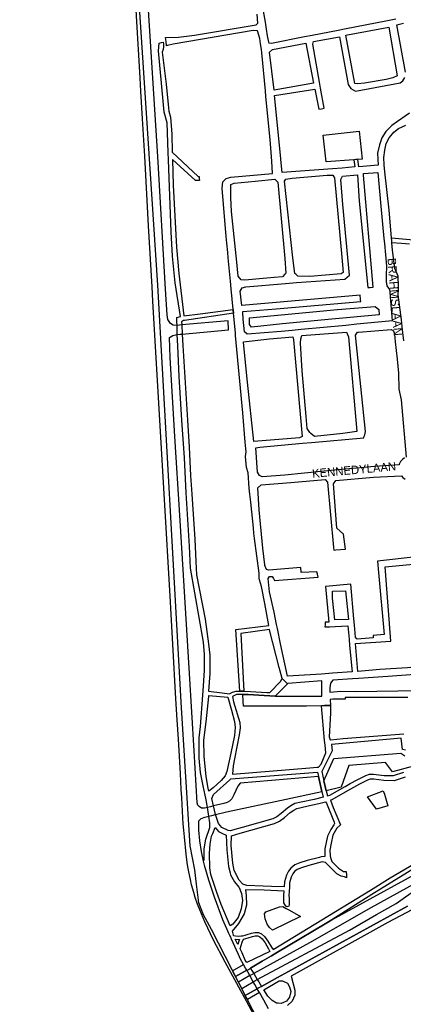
# Model space of a CAD drawing. Header units: metres. Extents: x 89872 to 99175, y 455036 to 468911.
# Tile 42 of 196: x 91815 to 92269, y 461209 to 462372. Entities that reach past the tile are written whole.
import ezdxf
from ezdxf.enums import TextEntityAlignment as Align

# ---------------------------------------------------------------- set-up
doc = ezdxf.new("R2010")
doc.units = ezdxf.units.M
for name, color, linetype in [('Gemeentegrenzen', 7, 'KG-GEMEENTE'), ('Straatnamen', 7, 'Continuous'), ('Wegdeel doorgaand', 1, 'Continuous')]:
    doc.layers.add(name, color=color, linetype=linetype)
doc.layers.add('Waterdeel', color=7, linetype='Continuous', true_color=0x00aaff)
doc.layers.add('Wegdeel', color=7, linetype='Continuous', true_color=0x9a9a9a)
doc.linetypes.add('KG-GEMEENTE', pattern='A,1,-2.25,[5,NLCS.SHX,S=1,R=0,X=0,Y=0],-2.25', length=5.5)

msp = doc.modelspace()

# ---------------------------------------------------------------- linework, layer by layer
at = {"layer": 'Gemeentegrenzen', "flags": 128}
msp.add_lwpolyline([(91985.8, 461811.9), (91972.6, 462039.5), (91971.6, 462056.3), (91967.5, 462128.6), (91962.8, 462211), (91960.3, 462254.9), (91958.4, 462287.7), (91957.5, 462303.5), (91953.3, 462376.8), (91949.1, 462450.6), (91945.6, 462510.7), (91945.5, 462511.4), (91944, 462536.8), (91939.7, 462613.1), (91939.1, 462623.4), (91938.6, 462631.5), (91938.2, 462637), (91937.7, 462642.9), (91936.9, 462652.1), (91936.5, 462654.4), (91936, 462658), (91935.3, 462663.6), (91934.4, 462669.4), (91933.8, 462674.8), (91933, 462679.6), (91932.1, 462684.9), (91931, 462690.8), (91930.1, 462696.6), (91928.9, 462701.5), (91927.7, 462706.7), (91926.5, 462711.8), (91925.2, 462717.4), (91923.7, 462722.4), (91922.3, 462727.7), (91920.9, 462732.7), (91919.3, 462738.2), (91915.5, 462749.6), (91913.8, 462755), (91910.6, 462763.2), (91900, 462756.6), (91894.3, 462753.1), (91893.4, 462752.6), (91893.1, 462752.4), (91884, 462746.6), (91876.1, 462741.7), (91871.9, 462739.1), (91859.4, 462731.4), (91857.1, 462730.4), (91854.2, 462729.7), (91840.7, 462727.7), (91801.7, 462720.7), (91743.1, 462709.9), (91742.3, 462716.2), (91724, 462713.5), (91721.5, 462713.1), (91720, 462712.9), (91719.5, 462715.3), (91717, 462726.9), (91710.3, 462748.1), (91708.1, 462760.4), (91708.4, 462802.9), (91701, 462801.8), (91700.1, 462801.7), (91694.2, 462809.6), (91686.7, 462814.4), (91673.3, 462814.9), (91656.6, 462811.3), (91643.7, 462809), (91625.4, 462808.6), (91618.8, 462800.6), (91616.4, 462798), (91547.8, 462797.2), (91535.9, 462797), (91534, 462797), (91532.9, 462797), (91492.2, 462796.7), (91467.4, 462766.4), (91427.2, 462713.3), (91393.5, 462668.7), (91384.9, 462657.3), (91345.1, 462601.6), (91322.8, 462570.3), (91311.3, 462554.1), (91298.2, 462535.1), (91240.6, 462451.2), (91199.4, 462391), (91179.8, 462362.3), (91160.3, 462333.6), (91116.9, 462270), (91100.9, 462246.7), (91075.2, 462209.1), (91051.9, 462174.9), (91033.2, 462147.5), (91019.5, 462127.5), (90993.1, 462089.2), (90959.2, 462039.5), (90924.9, 461989.3), (90854.7, 461891.5), (90848.5, 461882.3), (90843.8, 461875), (90834.6, 461861.6), (90817.1, 461836), (90812, 461836.6), (90802.8, 461837.7), (90801.1, 461838), (90760.9, 461843), (90699.3, 461850.7), (90696.9, 461850.9), (90695.8, 461851.1), (90678.3, 461853.3), (90675.9, 461853.6), (90672.9, 461853.9), (90670.5, 461854.2), (90666.8, 461854.7), (90664.4, 461855), (90664, 461855.1), (90609.1, 461861.9), (90479.3, 461799.8), (90472.3, 461804.8), (90462.1, 461812.2), (90453.4, 461818.5), (90438.8, 461828.9), (90419, 461844.3), (90421.4, 461847.2), (90429.8, 461949.3), (90429.5, 461950.1), (90406.8, 462028.7), (90405.3, 462036.6), (90404.8, 462039.5), (90393.7, 462098.2), (90392.3, 462105.8), (90384, 462159.1), (90392.4, 462305.6), (90392, 462306), (90370.5, 462327.1), (90400, 462360.6), (90422.7, 462386.6), (90434.7, 462401.4), (90436.5, 462403.6), (90435.5, 462404.7), (90419.8, 462421.1), (90403.6, 462438.5), (90393.8, 462449.2), (90393.7, 462449.3), (90386.2, 462467.2), (90374.5, 462495.6), (90363.5, 462525.5), (90356, 462545.8), (90348.7, 462563.9), (90333.8, 462601.3), (90333.1, 462603), (90319, 462638.5), (90318.9, 462638.7), (90313.6, 462652), (90281.9, 462735.5), (90267.1, 462773.7), (90265.3, 462797.2), (90265, 462800.7), (90264.8, 462803.8), (90264.7, 462805.2), (90240.8, 462869.5), (90208.5, 462948.2), (90171.2, 463039.4), (90171.1, 463039.5), (90162.2, 463061.4), (90153.4, 463082.9), (90133.5, 463130.6), (90133.5, 463130.7), (90126.3, 463148), (90105.8, 463197.1), (90105.8, 463197.1), (90102.3, 463205.6), (90099.8, 463211.7), (90114, 463299.5), (90115.4, 463307.2), (90116.6, 463313.9), (90117.3, 463318.1), (90127, 463371.9), (90167.4, 463420.2), (90209.5, 463471), (90213.6, 463476), (90245.1, 463510.5), (90303.6, 463572.2), (90304.4, 463573), (90450.6, 463727.2), (90461.1, 463738.4), (90463.3, 463740.6), (90464.7, 463742.7), (90536.3, 463847.6), (90538.7, 463851), (90562.4, 463885.9), (90582.1, 463914.7), (90599.5, 463940.2), (90600.9, 463942.3), (90601, 463942.5), (90640.9, 464001), (90667, 464039.5), (90692, 464076.2), (90692.1, 464076.4), (90694.2, 464079.5), (90701.1, 464089.5), (90701.2, 464089.6), (90702.2, 464091.1), (90703.4, 464092.9), (90714.7, 464109.4), (90725.8, 464125.8), (90726.7, 464127.2), (90740.2, 464147), (90762.7, 464180.9), (90765.1, 464184.6), (90771, 464193.8), (90771.4, 464193.2), (90806.9, 464250.1), (90799.2, 464268), (90793.6, 464280.1), (90804.6, 464284.9), (90803.8, 464286.8), (90821.7, 464318), (90833.5, 464340.1), (90842.2, 464363.9), (90849.5, 464388.5), (90850.9, 464396.7), (90858.1, 464438), (90858.6, 464440.9), (90862.6, 464497.9), (90866.1, 464525.3), (90871.3, 464551.2), (90878.5, 464577), (90885.2, 464600.8), (90894.7, 464624.2), (90916.2, 464670.8), (90923.3, 464685), (90927.4, 464693.2), (90938.4, 464710), (90941.1, 464714), (90957.1, 464733.7), (90973.3, 464753.2), (90989.8, 464772.5), (91044.9, 464827.7), (91063, 464849.2), (91079.6, 464871.1), (91092.4, 464893.3), (91103.5, 464916.8), (91112.7, 464940.3), (91120.3, 464963.8), (91127, 464988), (91139, 465039.5), (91144, 465061.1), (91152.5, 465098.5), (91157.8, 465121.7), (91161.1, 465136), (91167.8, 465165.2), (91172.7, 465186.9), (91274.2, 465169.8), (91278.9, 465168.9), (91306.9, 465164.2), (91332.2, 465159.9), (91370.2, 465153.7), (91556.5, 465122.3), (91557.9, 465122), (91558.3, 465122), (91871.9, 465069.1), (91922, 465060.6), (92028.6, 465042.9), (92029.1, 465042.8), (92039.6, 465041), (92042, 465042.9), (92058.7, 465055), (92061.2, 465057.2), (92072.5, 465074.6), (92088.6, 465098.5), (92081, 465168.6), (92067.8, 465290.1), (92105.3, 465350.8), (92113.4, 465364.1), (92113.9, 465364.8), (92156.9, 465434.9), (92230.9, 465530), (92309, 465565.4), (92325, 465572.6), (92358.4, 465534.3), (92375.5, 465545.7), (92376.9, 465547.4), (92384.7, 465556.5), (92397.3, 465571.5), (92416, 465593.9), (92432.9, 465613.7), (92464.9, 465651.2), (92497.9, 465688.9), (92505.8, 465697.4), (92511.6, 465704.1), (92521.7, 465716.4), (92530, 465726.8), (92537.6, 465736.4), (92552.6, 465755), (92556.4, 465759.7), (92562.8, 465767.6), (92570, 465776.3), (92574, 465780.6), (92577.2, 465784.1), (92589, 465795.4), (92608.3, 465814), (92622.9, 465827.4), (92631.9, 465835.5), (92640.4, 465842.9), (92646.7, 465848.4), (92649.7, 465851.1), (92655.4, 465856.6), (92659.7, 465860.8), (92669.9, 465871.2), (92675.8, 465876.9), (92679.8, 465880.7), (92688.2, 465888.5), (92695, 465895.7), (92697.3, 465898.3), (92704.7, 465907.6), (92710.4, 465915.7), (92715.5, 465923.9), (92725.6, 465940.5), (92746.3, 465971.2), (92753.8, 465982.2), (92759.4, 465990.2), (92765.7, 465998.9), (92769.2, 466003.2), (92773.8, 466008.5), (92780.8, 466016.2), (92794.8, 466031), (92802.6, 466039.5), (92802.6, 466039.5), (92809.9, 466047.5), (92816.4, 466054.8), (92821.8, 466061.3), (92828.6, 466069.3), (92835.9, 466079.1), (92842.6, 466088.4), (92855.4, 466105.3), (92855.7, 466105.4), (92856.2, 466105.5), (92856.6, 466105.5), (92857, 466105.5), (92857.3, 466105.4), (92857.6, 466105.3), (92857.9, 466105.2), (92858.2, 466105), (92858.5, 466104.8), (92859, 466104.4), (92862, 466101.8), (92865.7, 466098.4), (92920.2, 466048.9), (92924, 466045.5), (92930.6, 466039.6), (92998.6, 466101.6), (93005.8, 466108.1), (93007.7, 466106.8), (93009.3, 466105.6), (93030.9, 466090), (93065.8, 466064.8), (93100.7, 466039.5), (93102.6, 466038.1), (93109.4, 466033.2), (93110.1, 466034.2), (93306.2, 465895.9), (93359.8, 465857.4), (93435.1, 465802), (93442.1, 465801.9), (93443.3, 465801.8), (93453.9, 465801.6), (93457.9, 465939.7), (93469.4, 465939.2), (93472.2, 465939.1), (93475.4, 465939), (93481.5, 465938.7), (93483.3, 465938.7), (93484.1, 465938.6), (93485.6, 465938.1), (93486.4, 465937.6), (93494.8, 465922.1), (93504.1, 465904.6), (93508.6, 465898), (93513.1, 465894.3), (93520.9, 465889.8), (93531, 465883.8), (93532.5, 465882.7), (93535.6, 465878.6), (93538.2, 465873), (93542.8, 465865.6), (93545.3, 465862.2), (93550.7, 465857.4), (93558, 465851.8), (93581.8, 465842.2), (93589.8, 465836.4), (93596, 465832.3), (93604.6, 465824.4), (93611.2, 465817.6), (93626.6, 465799), (93639.9, 465783.2), (93651.1, 465769.8), (93670.3, 465745.7), (93684.5, 465727.8), (93694.8, 465714.8), (93712.3, 465692.7), (93728.2, 465672), (93748, 465645.8), (93761, 465629.1), (93766.3, 465628.1), (93771.4, 465626.5), (93776.8, 465625.8), (93788.1, 465624.3), (93792.4, 465621.6), (93838.9, 465642.7), (93852.5, 465660.7), (93871.9, 465686.3), (93875.6, 465691.2), (93878.3, 465694.8), (93890.2, 465711), (93902.1, 465728.3), (93905.9, 465734), (93919.2, 465754), (93935.2, 465778.9), (93943.9, 465792.4), (93948.7, 465800), (93970.1, 465836.5), (93970.5, 465837.4), (93971.4, 465838.9), (93989.1, 465871.2), (93993.9, 465880), (94010.8, 465914.8), (94036.3, 465967.7), (94037, 465969.1), (94053.8, 466007.7), (94056, 466013.1), (94057.8, 466018), (94065.9, 466039.5), (94071.9, 466055.5), (94073.8, 466060.7), (94078.7, 466074.6), (94085.5, 466094.1), (94093.6, 466118.4), (94094.9, 466122.5), (94102.3, 466146.2), (94103.7, 466150.8), (94110.4, 466174.9), (94113.7, 466186.7), (94121.7, 466216.9), (94125.6, 466232.1), (94127.8, 466240.6), (94138, 466288.6), (94144.5, 466331.5), (94144.9, 466335), (94145.4, 466339.1), (94145.8, 466342.7), (94151.4, 466390.7), (94153.2, 466390.7), (94157.6, 466460.9), (94159.9, 466526.2), (94159.3, 466560.4), (94158.5, 466578.4), (94171, 466578.5), (94209.1, 466578.9), (94214.8, 466579), (94215.9, 466579), (94219.5, 466579), (94240.7, 466579.2), (94241.5, 466579.2), (94263.3, 466579.3), (94263.8, 466579.3), (94282.3, 466579.4), (94323.3, 466579.7), (94379.3, 466580.3), (94401.4, 466585.5), (94402.7, 466586), (94419.8, 466593.9), (94424.6, 466597.3), (94434.8, 466604.5), (94443.7, 466610.9), (94446.7, 466613.1), (94447.2, 466613.4), (94452.9, 466617.5), (94455.6, 466618.9), (94468.8, 466625.5), (94489.2, 466633.9), (94509.4, 466639.4), (94528.8, 466642.9), (94558.7, 466645.1), (94568.6, 466644.5), (94591.5, 466642.5), (94597.5, 466641.1), (94607.9, 466639.2), (94627.5, 466635), (94700, 466615.5), (94735, 466606.5), (94916, 466566.5), (94919.7, 466565.7), (94955, 466558.5), (94960.9, 466557.3), (94964.2, 466556.7), (94965.8, 466558.3), (94967.6, 466560.2), (95049.7, 466540.6), (95076.2, 466534.3), (95121, 466523.7), (95163, 466513.6), (95181.1, 466509.3), (95206.5, 466503.3), (95252, 466491.7), (95295.5, 466480.7), (95302.4, 466479.1), (95325, 466472.8), (95370.7, 466460.2), (95399.2, 466452.3), (95479.7, 466427.7), (95495.6, 466422.9), (95497, 466422.4), (95500.3, 466421.5), (95521.5, 466414.4), (95521.7, 466414.3), (95578.4, 466395.3), (95578.4, 466395.2), (95578.8, 466390.4), (95579.2, 466386.5), (95579.3, 466385.7), (95579.7, 466378.1), (95579.8, 466373), (95579.8, 466370.4), (95579.7, 466368.6), (95579.7, 466366.7), (95579.6, 466358.3), (95579.2, 466356.2), (95579.2, 466355.8), (95578.9, 466353.5), (95578.9, 466353.3), (95576.4, 466342.9), (95575, 466330.9), (95574.5, 466318.8), (95574.7, 466296.1), (95575.2, 466266.8), (95575.2, 466263.4), (95574.3, 466256.6), (95572.4, 466246.3), (95570.3, 466235.7), (95567, 466224.6), (95558, 466194.3), (95553, 466177.3), (95549.3, 466166.3), (95547.1, 466160.7), (95545.3, 466154.1), (95542, 466138.3), (95539.8, 466125.6), (95539.4, 466123.6), (95537.1, 466114.8), (95535.8, 466106), (95534.8, 466098.2), (95534.1, 466088.4), (95533.8, 466082.8), (95533.5, 466078.9), (95530.7, 466058.4), (95529.1, 466043.8), (95529, 466039.5), (95529, 466039.1), (95530.3, 466010.4), (95530.6, 466007.2), (95531.2, 466004), (95531.8, 466000.6), (95540.1, 465977.9), (95544.8, 465965), (95546.2, 465960), (95549.1, 465951.7), (95550, 465947.5), (95551, 465942.7), (95552.4, 465934), (95552.7, 465932), (95553.5, 465925.6), (95554.1, 465921.5), (95556.7, 465908.2), (95558.9, 465897.1), (95560.3, 465890.2), (95561.4, 465883.7), (95562.2, 465878.9), (95562.6, 465875.8), (95562.9, 465866.8), (95563.3, 465854.6), (95563.5, 465848.3), (95563.6, 465843.3), (95563.6, 465835.6), (95563.6, 465832.5), (95563.3, 465827.5), (95563, 465822.2), (95562.3, 465816.6), (95561.8, 465812.7), (95560.3, 465803.5), (95559.5, 465798.9), (95558.8, 465795.6), (95553.8, 465772.6), (95551.9, 465764.2), (95550.5, 465757.2), (95548.7, 465750.3), (95547.3, 465744.4), (95546.5, 465740.9), (95543.9, 465732.9), (95540.2, 465722), (95539.7, 465720.6), (95539.1, 465716), (95538.5, 465711.3), (95536.8, 465702.2), (95527.9, 465670.7), (95527.8, 465669), (95527.7, 465667), (95528.8, 465658.2), (95531.9, 465635.8), (95537.2, 465602), (95537.5, 465600), (95538, 465597.9), (95540.3, 465589.9), (95543.9, 465578.1), (95546.5, 465570.5), (95553.1, 465554.7), (95567.6, 465520.2), (95573.2, 465505.8), (95574.5, 465501.9), (95575.6, 465498.1), (95576.3, 465494.1), (95576.6, 465490.2), (95576.8, 465485.9), (95577, 465482), (95576.9, 465478.2), (95576.5, 465474.5), (95576.1, 465472.3), (95575.4, 465469.6), (95574.1, 465465.3), (95572.6, 465461.1), (95571.4, 465458.2), (95570.1, 465455.3), (95568.3, 465451.9), (95565.9, 465448.1), (95565.6, 465447.5), (95562.5, 465440.4), (95559.1, 465433.1), (95540.8, 465399.5), (95523.6, 465368.2), (95516.8, 465356), (95511.8, 465347.9), (95492.5, 465317.3), (95486.4, 465307.5), (95480.6, 465297.9), (95479.8, 465296.7), (95477.9, 465294), (95477.5, 465293.4), (95474.7, 465289.1), (95468.4, 465278.8), (95458.8, 465264), (95447.6, 465249.3), (95444.9, 465246.4), (95423.2, 465225.4), (95398, 465200.8), (95373.2, 465175.4), (95364, 465165), (95359.2, 465158.8), (95346.7, 465140.5), (95339.6, 465123.1), (95339.3, 465121.6), (95339.2, 465121.2), (95334.5, 465081.5), (95341.7, 465053.5), (95345, 465039.5), (95348, 465027), (95349.3, 465022), (95356.2, 465000), (95365.4, 464970.5), (95381.8, 464806.7), (95385, 464770.9), (95387.5, 464748.3), (95390.4, 464718.3), (95392.3, 464697.9), (95395, 464671.2), (95397.1, 464648.6), (95399.5, 464624.7), (95401.6, 464602.4), (95403.6, 464583), (95405.5, 464565.4), (95408.4, 464542), (95402.3, 464514.3), (95399.7, 464506.1), (95396, 464495.2), (95392.7, 464487.8), (95388.5, 464478.3), (95384.5, 464470.6), (95376.2, 464454.3), (95370.7, 464442.7), (95365.8, 464430.8), (95358.5, 464412.7), (95352.5, 464396.3), (95346.7, 464379.4), (95342.5, 464364.8), (95337.1, 464344), (95332.5, 464321.2), (95329.9, 464306.4), (95328.5, 464296.1), (95326.7, 464282.1), (95326, 464271), (95324.6, 464249.7), (95320.1, 464176.6), (95318.9, 464159.4), (95318.3, 464150), (95317.3, 464135.2), (95315.9, 464119.3), (95314.2, 464108.8), (95312.6, 464099.7), (95310.4, 464089.6), (95308.2, 464079.6), (95303.9, 464039.5), (95303.6, 464036.3), (95301.3, 464026.1), (95299.3, 464017.7), (95299.7, 464009.1), (95300.4, 464004.8), (95300.4, 464004.7), (95301.1, 464001.7), (95302.3, 463997.5), (95304.6, 463991.8), (95307.5, 463986.5), (95310.8, 463981.7), (95315, 463977.1), (95320.9, 463971), (95331.8, 463960.5), (95359.5, 463931.6), (95381.3, 463908.8), (95403.7, 463884.3), (95431.8, 463853.5), (95455.5, 463828), (95466.7, 463815.3), (95502.5, 463776.6), (95532.7, 463744.2), (95547, 463729.2), (95563.9, 463711.9), (95579.5, 463695.8), (95589.5, 463685.3), (95600.7, 463673.7), (95610.2, 463663.7), (95617.2, 463656.6), (95628.3, 463643.7), (95639.9, 463629.6), (95649.4, 463617.4), (95658, 463605.6), (95666.3, 463594.3), (95674.8, 463581.2), (95681.7, 463570.1), (95689.2, 463556.5), (95695.8, 463543.7), (95701.6, 463532), (95707.3, 463519.6), (95712.6, 463507.2), (95717.2, 463494.9), (95721.9, 463482), (95726.3, 463469.2), (95729.7, 463456.9), (95733.7, 463443.5), (95736.7, 463431.5), (95739.6, 463418.4), (95745.1, 463383.9), (95747.2, 463369.9), (95749.5, 463354.9), (95751, 463338.9), (95752.5, 463322.3), (95754, 463308.6), (95756.1, 463293.1), (95758.3, 463276.5), (95760.3, 463260.4), (95762.4, 463245.2), (95764.9, 463230), (95767.1, 463215.8), (95769, 463205.2), (95771.8, 463190.9), (95774.5, 463176.6), (95777.4, 463162.1), (95779.8, 463148.8), (95783.2, 463133.1), (95785.7, 463120.2), (95789.5, 463102.7), (95800.2, 463039.5), (95801.2, 463034.1), (95808.3, 462989.4), (95816.2, 462948.6), (95822.1, 462914.3), (95830.2, 462870.7), (95840.8, 462822.5), (95848.7, 462791.3), (95856.3, 462759.2), (95863, 462728.4), (95868, 462705.5), (95871.9, 462690.6), (95880.9, 462655.9), (95891.2, 462609.7), (95902.6, 462560.9), (95903.7, 462555.5), (95913.2, 462510.9), (95919.3, 462490.6), (95920.6, 462486.3), (95909.4, 462481.4), (95909.9, 462479.6), (95909.3, 462479.3), (95905.8, 462477.8), (95905.5, 462478.6), (95900.4, 462476.3), (95871.9, 462463.7), (95867.6, 462461.8), (95857, 462457.1), (95848.4, 462453.3), (95846.9, 462452.7), (95834.6, 462447.2), (95826.8, 462443.8), (95826.3, 462443.5), (95823.5, 462442.3), (95819.8, 462440.6), (95806, 462434.5), (95783.2, 462424.3), (95760.3, 462414.1), (95714.7, 462393.8), (95691, 462383.1), (95662.5, 462370.2), (95633.3, 462356.5), (95602.2, 462341.3), (95578.9, 462329.4), (95575.8, 462327.8), (95554.1, 462316.2), (95541.1, 462309), (95526.1, 462300.5), (95513.3, 462293.1), (95496.4, 462283), (95481.9, 462274.1), (95466.5, 462264.3), (95454.6, 462256.1), (95434.4, 462241.7), (95416.4, 462228.6), (95394.7, 462212), (95389.3, 462207.7), (95370.7, 462193.2), (95368.9, 462191.7), (95369.5, 462190.9), (95369.1, 462190.6), (95368.1, 462191.8), (95367, 462190.8), (95366.7, 462191.2), (95366, 462192.1), (95347.7, 462177.1), (95335.4, 462166.8), (95305.8, 462140.6), (95277.1, 462113.5), (95261.5, 462100.7), (95241.5, 462082), (95228.5, 462069.8), (95221.6, 462063.2), (95203.1, 462043), (95199.9, 462039.5), (95175.7, 462013), (95154.7, 461988.4), (95142.5, 461973.6), (95126.8, 461954.2), (95111.1, 461934.9), (95101.9, 461923.1), (95084.1, 461899), (95065.2, 461871.3), (95044.8, 461841), (95034.8, 461826), (95016.4, 461798.2), (94997.4, 461770.5), (94998.3, 461770), (95003.1, 461767.4), (95034.4, 461750.2), (95078, 461726.1), (95081.4, 461723.9), (95167.4, 461679), (95166.8, 461678.5), (95161.2, 461673.9), (95169.8, 461669.2), (95169.1, 461668.6), (95163.2, 461663.9), (95152.8, 461655.6), (95147.2, 461651), (95131.9, 461638.9), (95115.9, 461626.1), (95101.1, 461614.3), (95100, 461613.5), (95084.1, 461601), (95069.8, 461590), (95056.2, 461579.2), (95050, 461574.1), (95034.4, 461561.8), (95023.1, 461553.3), (95017.3, 461549), (94998.5, 461534.5), (94992.1, 461528.7), (94984.5, 461522.7), (94965.8, 461506), (94939.6, 461483.9), (94919, 461467.2), (94897, 461449.2), (94873.5, 461429.5), (94856.4, 461415.9), (94838.2, 461401.6), (94815, 461383.5), (94795.6, 461367.8), (94790.3, 461363.1), (94770.9, 461346.9), (94754.1, 461332), (94722.3, 461304.5), (94682.9, 461272.3), (94656.5, 461251.2), (94640.7, 461238.4), (94616.6, 461218.5), (94589.4, 461197.2), (94574.2, 461185.5), (94552.6, 461168.5), (94547.3, 461164.3), (94518.9, 461141.1), (94505.3, 461130.8), (94495.1, 461123.2), (94480.8, 461111.3), (94472.1, 461103.8), (94456.7, 461090.7), (94443.6, 461079.5), (94438.4, 461074.7), (94435.1, 461071.3), (94432.7, 461068.6), (94426.7, 461061.7), (94423.2, 461058.7), (94418.9, 461055.3), (94410.9, 461051.1), (94406.7, 461048.4), (94404.4, 461046.6), (94395.5, 461039.5), (94390.6, 461035.7), (94363.6, 461014.7), (94333.2, 460990.6), (94311.5, 460973.3), (94296.6, 460961.2), (94279.2, 460946.8), (94256.1, 460927.6), (94237.8, 460912.9), (94228.8, 460905.4), (94208.1, 460887.5), (94191.7, 460873.8), (94173.6, 460858.8), (94158.6, 460846.8), (94141.1, 460832.8), (94124, 460819.3), (94110.5, 460809), (94093.4, 460795.7), (94085, 460788.9), (94077, 460782.1), (94064.3, 460771.5), (94048.3, 460757.8), (94033.5, 460746.5), (94016.6, 460733.4), (94000, 460720), (93973.6, 460699.3), (93972.5, 460698.4), (93969.1, 460695.7), (93969.1, 460695.6), (93936.4, 460669.1), (93937.4, 460667.5), (93881.9, 460622.6), (93877.5, 460619.1), (93871.9, 460614.6), (93849.4, 460596.4), (93844, 460592.1), (93822.6, 460574.8), (93822, 460574.3), (93780, 460537.9), (93773.5, 460532.4), (93747.6, 460509.6), (93701.5, 460469.1), (93661.6, 460434), (93557.9, 460380.1), (93475.8, 460337.7), (93428.6, 460312.9), (93393.7, 460292.9), (93386.9, 460286.7), (93366.1, 460267.6), (93329.6, 460233.8), (93295.2, 460201.7), (93249.4, 460159.2), (93201.2, 460114.2), (93156.3, 460072.2), (93121.1, 460039.5), (93110.9, 460030), (93077.3, 459999.2), (93042, 459967.2), (93015.1, 459942.8), (93012.6, 459940.4), (92988.2, 459918), (92963.1, 459895.2), (92946.1, 459881.1), (92782.1, 459730.5), (92702.4, 459658), (92657.8, 459619), (92635.2, 459597.8), (92385.9, 459364.3), (92380, 459374.2), (92339.9, 459440.9), (92348.5, 459531.5), (92356.7, 459618.3), (92356.7, 459618.4), (92345.5, 459732.7), (92343.4, 459753.8), (92343.4, 459753.9), (92344.9, 459800), (92347.1, 459866.1), (92347.4, 459866.3), (92390.3, 459893), (92305.3, 460039.5), (92299.4, 460049.6), (92296.8, 460054.1), (92204.9, 460208.9), (92204.7, 460209.2), (92203.6, 460211.1), (92203.1, 460211.9), (92202, 460213.7), (92074.8, 460426.5), (92068.9, 460436.5), (92022.9, 460411.7), (91987.4, 460473), (91980.2, 460485.3), (91965.5, 460472.8), (91965.4, 460472.6), (91961.2, 460467.2), (91956.5, 460461.1), (91956.4, 460461), (91948.6, 460451.3), (91953.2, 460437.7), (91953.8, 460435.8), (91956.8, 460427.3), (91957.7, 460424.4), (91956.8, 460422.9), (91939.1, 460395.8), (91938.9, 460395.4), (91919.6, 460364.9), (91948.8, 460302.5), (91948.5, 460302.2), (91908.6, 460265.2), (91871.9, 460231.1), (91863.7, 460223.5), (91830, 460279.7), (91829.7, 460280.2), (91824.6, 460288.6), (91824.6, 460288.7), (91824.4, 460289), (91816.8, 460301.7), (91819.6, 460305.5), (91829.9, 460321.2), (91840.6, 460338.5), (91845.9, 460348.5), (91856.9, 460373.8), (91871.7, 460405.5), (91871.9, 460406), (91891.7, 460446.4), (91906, 460473.5), (91918.5, 460493.6), (91929.2, 460509.9), (91940.2, 460529), (91946.8, 460540.9), (91957.9, 460561.2), (91971, 460586.9), (91984.7, 460613.6), (91992, 460627.9), (92013.2, 460662), (92031, 460684.8), (92049.2, 460710.7), (92062.3, 460727.4), (92078, 460757.7), (92087.7, 460777), (92094.4, 460790.9), (92097.6, 460800.4), (92103.1, 460814.8), (92109.1, 460832.7), (92119.5, 460865.7), (92126.1, 460896.8), (92127.5, 460905.4), (92129.8, 460914.4), (92135.4, 460943.2), (92138.3, 460952.7), (92138.7, 460954), (92144.2, 460972.6), (92149.6, 460992.5), (92152.6, 461007.1), (92152.8, 461008.6), (92153.7, 461013.4), (92154.5, 461022), (92155.2, 461034), (92155.4, 461039.5), (92155.4, 461040.1), (92155.2, 461046.4), (92153.5, 461061.4), (92153, 461064.9), (92148.5, 461088.2), (92145.8, 461096.6), (92144.6, 461099.7), (92141.5, 461106.3), (92139.1, 461111.1), (92132, 461124.9), (92109.7, 461163.9), (92092.4, 461195.4), (92092.3, 461195.5), (92083.1, 461212.4), (92058.1, 461258.3), (92044.3, 461284.2), (92033.8, 461306.1), (92029.8, 461315.5), (92025.2, 461327), (92022.6, 461334.9), (92020.9, 461340.7), (92018.3, 461349.7), (92016.8, 461356.2), (92015, 461364.9), (92013.8, 461371), (92013.1, 461376), (92012, 461385.9), (92009.8, 461406.5), (92009, 461414.4), (92008.4, 461422), (92008.1, 461428.8), (92006.6, 461452.4), (92006, 461462.2), (92005.1, 461481.1), (92002.7, 461522), (92001.2, 461544.8), (91999.8, 461569.4), (91996.2, 461634.3), (91993.8, 461676.1), (91993.3, 461684.3), (91985.8, 461811.9)], close=True, dxfattribs=at)
at = {"layer": 'Waterdeel', "lineweight": -3}
for p, q in [((92086.7, 462019.9), (92190.7, 462029.8)), ((92190.7, 462029.8), (92235.4, 462033.2)), ((92235.4, 462033.2), (92239.8, 462029.8)), ((92239.8, 462029.8), (92240.1, 462023.3)), ((92086.7, 462011.9), (92086.7, 462019.9)), ((92184, 462018.2), (92125.9, 462012.5)), ((92240.1, 462023.3), (92184, 462018.2)), ((92089.1, 462008.9), (92086.7, 462011.9)), ((92125.9, 462012.5), (92089.1, 462008.9)), ((92186.5, 461499), (92265.6, 461505.5)), ((92265.6, 461505.5), (92270.5, 461502)), ((92174.6, 461472.5), (92186.5, 461499)), ((92247.4, 461494.2), (92204.2, 461490.7)), ((92255.7, 461483.3), (92247.4, 461494.2)), ((92309.1, 461497.6), (92255.7, 461483.3)), ((92204.2, 461490.7), (92195.3, 461465.2)), ((92177.4, 461461), (92174.6, 461472.5)), ((92195.3, 461465.2), (92177.4, 461461)), ((92226.1, 461453.8), (92244.6, 461460.8)), ((92244.6, 461460.8), (92246.2, 461456.9)), ((92237.1, 461439.2), (92226.1, 461453.8)), ((92246.2, 461456.9), (92250.5, 461442.9)), ((92250.5, 461442.9), (92237.1, 461439.2)), ((92104.6, 461315.5), (92106.2, 461317.7)), ((92106.2, 461317.7), (92122.3, 461323.6)), ((92122.3, 461323.6), (92126.1, 461324.1)), ((92126.1, 461324.1), (92130.2, 461321.9)), ((92130.2, 461321.9), (92134.1, 461319.6)), ((92134.1, 461319.6), (92147.2, 461312.2)), ((92105.1, 461309.4), (92104.6, 461315.5)), ((92107.5, 461303.2), (92105.1, 461309.4)), ((92147.2, 461312.2), (92113.9, 461296)), ((92110.5, 461299.4), (92107.5, 461303.2)), ((92113.9, 461296), (92110.5, 461299.4))]:
    msp.add_line(p, q, dxfattribs=at)
for points in [[(92164.4, 461058), (92041.7, 461297.1), (92032.3, 461314.2), (92026.7, 461328.4), (92023.9, 461350.6), (92022, 461367.5), (92016.4, 461396), (92006.2, 461558.8), (91978.4, 462058.4), (91949, 462501.3), (91944.8, 462571.4), (91942.2, 462618), (91937, 462660.4), (91934.1, 462691.9), (91925.9, 462726.5), (91911.5, 462772.7), (91888.1, 462766.4), (91882.8, 462779.6), (91866.5, 462814.2), (91842.2, 462856), (91823.2, 462887.3), (91821.2, 462890), (91816.3, 462896.6), (91811.9, 462900.7)], [(92109.3, 461203.3), (92103.6, 461213.3), (92098.4, 461222.5), (92097.1, 461224.8), (92095.9, 461226.9), (92093, 461232.1), (92091.2, 461235.2), (92087.2, 461242.4), (92085, 461246.2), (92083.5, 461248.7), (92082.1, 461251.2), (92079.7, 461255.6), (92076.1, 461261.9), (92073.7, 461267.2), (92071.2, 461272.7), (92065.4, 461285.7), (92064.1, 461288.6), (92063.5, 461290), (92062.5, 461292.2), (92060, 461297.9), (92055.3, 461308.5), (92045.2, 461335.3), (92038.5, 461355.3), (92033.9, 461371.3), (92032.5, 461377.6), (92029.9, 461389.2), (92028, 461401.9), (92026.8, 461414.4), (92026.8, 461425.3), (92029.4, 461428.2), (92034, 461429.7), (92038.7, 461430.8), (92042.4, 461431.7), (92046.6, 461432.7), (92059.7, 461435.9), (92130.2, 461451.1), (92172.3, 461460), (92168.4, 461477.9), (92075.7, 461469.7), (92073.1, 461466.3), (92068.4, 461456.2), (92065.8, 461451.5), (92063, 461448.6), (92060.3, 461447.1), (92056.4, 461445.7), (92044.3, 461442.9), (92040.5, 461442), (92037, 461441.2), (92033.5, 461440.4), (92029.8, 461440.4), (92027.2, 461442.1), (92025.5, 461444), (92024.9, 461446.6), (92021.4, 461508.1), (92015.7, 461599.3), (92004.5, 461786.6), (91998.6, 461879.7), (91993.1, 461972.8), (91992.1, 461996.4), (91996, 461998.7), (92001.4, 462000.1), (92004.8, 462000.3), (92007.3, 462000.5), (92061.9, 462005.7), (92061.5, 462016.1), (92006.6, 462011.6), (92004.1, 462011.2), (92001.2, 462010.9), (91996.3, 462011.2), (91993.4, 462013), (91990.3, 462017.7), (91989.3, 462023.4), (91987.6, 462053.6), (91978.4, 462210.6), (91966.3, 462402.3)]]:
    msp.add_lwpolyline(points, dxfattribs=at)
at = {"layer": 'Wegdeel'}
for p, q in [((92173.7, 462235.6), (92216.4, 462240.2)), ((92216.4, 462240.2), (92220.1, 462207.3)), ((92177.4, 462204.3), (92173.7, 462235.6)), ((92210, 462206.6), (92177.4, 462204.3)), ((92212.3, 462206.8), (92210, 462206.6)), ((92214.9, 462207), (92212.3, 462206.8)), ((92220.1, 462207.3), (92214.9, 462207)), ((92255, 462110.9), (92254.7, 462114.3)), ((92254.7, 462114.3), (92280.6, 462112)), ((92255.2, 462108.6), (92255, 462110.9)), ((92266.6, 462107.6), (92255.2, 462108.6)), ((92276, 462106.8), (92266.6, 462107.6))]:
    msp.add_line(p, q, dxfattribs=at)
for points in [[(92101, 462393.3), (92105.1, 462369.2), (92106.6, 462360.8), (92107.8, 462353.1), (92109.4, 462345.7), (92109.5, 462344.9), (92112.8, 462344.3), (92151.6, 462352.1), (92160.8, 462354), (92191.6, 462359.9), (92199.2, 462361.4), (92250, 462371.2), (92259.7, 462373)], [(92273.8, 461571.2), (92199.9, 461571.2), (92199.9, 461569), (92185.4, 461569.1), (92182.2, 461568.9), (92182.5, 461561.8), (92177.4, 461561.6), (92175.3, 461561.6), (92171.8, 461561.4), (92154.1, 461560.9), (92079.5, 461560.8), (92079.2, 461566.6), (92078.8, 461574.7), (92085.2, 461574.7), (92097.9, 461573.9), (92117, 461572.8), (92120.1, 461572.7), (92170.2, 461572.7), (92172.3, 461572.6), (92172.4, 461577.5), (92172.4, 461578), (92172.2, 461590.8), (92132.2, 461587.8), (92131.5, 461587.4), (92128.2, 461590.7), (92125.5, 461593.4), (92121.7, 461606.7), (92110.7, 461649.5), (92110.4, 461651.4), (92076.5, 461646.6), (92080.1, 461578.6), (92077.8, 461578.6), (92075.5, 461578.6), (92070.6, 461651.3), (92109.5, 461656.3), (92104.9, 461682.1), (92100.9, 461702.2), (92098.5, 461710.3), (92098.3, 461712.2), (92098.2, 461718.2), (92092.7, 461758.9), (92092, 461765.4), (92091.4, 461771.8), (92088.4, 461801.8), (92087.1, 461811.5), (92086.5, 461818.4), (92085, 461836.6), (92083.2, 461842.9), (92081.9, 461856), (92082.8, 461861.6), (92082.5, 461865), (92081.8, 461872.8), (92078.7, 461907.6), (92071, 461990.8), (92070.3, 461998.7), (92070, 462002.1), (92067.8, 462025.3), (92067.5, 462028.7), (92067.4, 462029.8), (92065.1, 462054.1), (92064.2, 462063.3), (92061.6, 462090.7), (92061, 462097), (92060, 462107.9), (92059.2, 462116), (92054.3, 462172.9), (92055.2, 462180.3), (92059.2, 462184.3), (92064.8, 462186.1), (92114, 462190.3), (92113.3, 462204.9), (92111.1, 462230.5), (92106.2, 462281.5), (92105.6, 462288), (92101.2, 462332.8), (92100.8, 462336.7), (92099.8, 462343.4), (92098.8, 462349.9), (92096.3, 462359), (92090.9, 462359.3), (91996.5, 462343), (91989.7, 462341.6), (91988.8, 462341.4), (91988.1, 462346.3), (91987.5, 462350.9), (92002.6, 462351.4), (92021.6, 462353.9), (92094.7, 462366.2), (92096.7, 462367.8), (92095.7, 462378.8)], [(92271.1, 462310.1), (92261, 462365.9), (92268.9, 462368)], [(92109.3, 461203.3), (92103.6, 461213.3), (92098.4, 461222.5), (92084.2, 461214.4), (92081.8, 461219), (92095.9, 461226.9), (92093, 461232.1), (92091.2, 461235.2), (92087.2, 461242.4), (92085, 461246.2), (92083.5, 461248.7), (92070.3, 461241.4), (92066.8, 461248.2), (92079.7, 461255.6), (92076.1, 461261.9), (92073.7, 461267.2), (92071.2, 461272.7), (92065.4, 461285.7), (92064.1, 461288.6), (92063.5, 461290), (92062.5, 461292.2), (92060, 461297.9), (92055.3, 461308.5), (92045.2, 461335.3), (92038.5, 461355.3), (92033.9, 461371.3), (92032.5, 461377.6), (92033.1, 461379.6), (92033.1, 461392.1), (92035.3, 461403.7), (92040, 461417.4), (92040, 461422.1), (92040, 461423), (92038.7, 461430.8), (92037, 461441.2), (92035.4, 461450.2), (92035.1, 461452.2), (92034.3, 461455.8), (92031.9, 461466.9), (92028.7, 461482.6), (92027.1, 461499.6), (92027.1, 461523.4), (92028.7, 461537), (92031.5, 461574), (92031.8, 461578.8), (92033.4, 461603.2), (92033.7, 461622.1), (92032.2, 461636.4), (92017.1, 461723.9), (92015.9, 461750.1), (92011.8, 461812.8), (92009.9, 461854.4), (92006.8, 461898.7), (92003.6, 461950.4), (92002, 461986.6), (92001.4, 462000.1), (92001.2, 462010.9), (92001, 462014.9), (92000.8, 462020), (92005.1, 462021.3), (91999, 462061.2), (91995.7, 462092.5), (91994.3, 462121.3), (91991, 462206.5), (91990.7, 462215.2), (91989.2, 462250.3), (91986, 462263), (91984.7, 462275.8), (91979.1, 462335.3), (91980, 462344.4), (91982.5, 462345), (91984.8, 462345.6), (91985, 462343.1), (91985.1, 462342.2), (91985, 462340.6), (91984.5, 462336.8), (91983.6, 462333.9), (91988.1, 462296.1), (91990.4, 462272), (91991.2, 462264), (91993.2, 462256.9), (91994.8, 462236.8), (91995.4, 462215.4), (92026.2, 462186.7), (92027.1, 462186.8), (92027.3, 462184.5), (92027.5, 462182.2), (92023, 462181.9), (91995.7, 462206.7), (91996.5, 462176.7), (92000.4, 462103.1), (92003, 462072.2), (92009.1, 462022), (92028.5, 462024.5), (92067.4, 462029.8), (92067.5, 462028.7), (92067.8, 462025.3), (92010, 462016.7), (92008.6, 462016.5), (92006.2, 462015.1), (92006.6, 462011.6), (92007.3, 462000.5), (92008.1, 461987), (92013.5, 461899), (92015.4, 461867.1), (92017, 461833.4), (92018.5, 461811.3), (92022, 461758.1), (92023.2, 461731.9), (92024.2, 461716.2), (92034.2, 461663.8), (92038.3, 461634.5), (92039.8, 461621), (92039.8, 461599.6), (92038.1, 461578.4), (92054.4, 461576.5), (92063.1, 461575.5), (92066.5, 461577.5), (92071, 461578.6), (92075.5, 461578.6), (92077.8, 461578.6), (92080.1, 461578.6), (92087.8, 461578.2), (92107.3, 461577.2), (92110.8, 461577.1), (92123.5, 461590.2), (92125.5, 461593.4), (92128.2, 461590.7), (92131.5, 461587.4), (92117, 461572.8), (92097.9, 461573.9), (92085.2, 461574.7), (92078.8, 461574.7), (92071.3, 461574.8), (92066.6, 461572.1), (92068, 461565.9), (92075.2, 461541.7), (92075.7, 461535.2), (92074.7, 461526.8), (92069.1, 461498.8), (92067.6, 461490.2), (92066.8, 461480.7), (92158.1, 461487.9), (92166.7, 461488.7), (92168.2, 461488.9), (92171.3, 461492.5), (92177, 461505.6), (92176.2, 461514.9), (92175.6, 461520.4), (92171.8, 461561.4), (92175.3, 461561.6), (92177.4, 461561.6), (92182.5, 461561.8), (92182.4, 461552.6), (92180.8, 461524.7), (92181.6, 461522.4), (92182.1, 461521), (92182.7, 461521.1), (92197.3, 461522.6), (92269.4, 461528.3)], [(92275.9, 462261.6), (92261.8, 462251.8), (92255.1, 462246.9), (92248, 462240), (92243.1, 462232.4), (92240.6, 462224.1), (92238.1, 462214.3), (92238.9, 462200), (92216.2, 462198.4), (92214.9, 462207), (92212.3, 462206.8), (92210, 462206.6), (92211.2, 462198.1), (92196.2, 462196.7), (92184.7, 462195.9), (92125.5, 462191.4), (92124.3, 462203.1), (92123.4, 462212), (92116.3, 462282.5), (92163.8, 462290), (92168.7, 462266.3), (92171.9, 462266.9), (92174.9, 462267.4), (92170.8, 462291.2), (92169.5, 462298.1), (92161.7, 462343), (92162.3, 462346.4), (92193.2, 462351.7), (92203.3, 462295.6), (92206.6, 462290.6), (92212.2, 462287.5), (92264.9, 462297.3), (92268, 462300), (92270.4, 462303.8)], [(92269.4, 461992.4), (92267.7, 462005.7), (92266.3, 462017.6), (92262.7, 462047.1), (92263, 462053.3), (92262.9, 462056.9), (92262.5, 462069.2), (92258.5, 462078), (92256, 462099.7), (92255.2, 462108.6), (92255, 462110.9), (92254.7, 462114.3), (92251.8, 462147), (92246.6, 462192.3), (92246.1, 462200.6), (92245.5, 462209.4), (92246.6, 462217.9), (92248.3, 462225.7), (92251.9, 462232.4), (92255.8, 462237.4), (92257.3, 462239.3), (92263.1, 462243.4), (92271.6, 462247.4)], [(92270.2, 461854.5), (92267.5, 461852.4), (92265.4, 461849.8), (92263.9, 461846.7), (92263.8, 461846), (92234.5, 461844.2), (92187.7, 461839.7), (92175.1, 461838.4), (92128.5, 461833.9), (92101.9, 461831.7), (92098.7, 461833.5), (92096.2, 461837.5), (92094.2, 461866), (92099, 461867.1), (92149.6, 461871.6), (92160.2, 461872.6), (92221.9, 461878), (92222.3, 461880), (92223.2, 461881.6), (92223.8, 461885.3), (92212.2, 461999.2), (92214.4, 462002.7), (92215.7, 462002.7), (92254.2, 462005.8), (92257, 462004.4), (92258, 462000.9), (92259.1, 461991.3), (92260.2, 461981.2), (92261.4, 461971), (92263, 461954.4), (92263.2, 461935.6), (92265.9, 461922.7), (92272, 461855.3)], [(92283.9, 461737.2), (92238.2, 461732.3), (92239.1, 461718.8), (92245.9, 461645.4), (92233.1, 461644.5), (92233.1, 461641.7), (92213.9, 461640.1), (92213.3, 461640.9), (92212.1, 461642.3), (92210.9, 461656.5), (92210.2, 461663.9), (92206.7, 461705.1), (92176.6, 461702.2), (92180.7, 461660.2), (92176.2, 461660), (92176.1, 461656.9), (92176, 461654.5), (92181.3, 461654.8), (92188.2, 461655.1), (92203, 461655.8), (92204.4, 461640.1), (92205.1, 461632.6), (92208.1, 461601.3), (92184.7, 461599.7), (92171.7, 461598.8), (92131.5, 461596.4), (92123.3, 461634.6), (92119.7, 461652.6), (92118.7, 461657.5), (92115.9, 461671.8), (92110.5, 461695.8), (92109, 461711.9), (92110.5, 461714.1), (92113.7, 461714.1), (92115.2, 461711.9), (92116.2, 461709.2), (92167.8, 461713.4), (92167, 461716.8), (92166.3, 461719.7), (92147.9, 461718.7), (92147.3, 461724.8), (92109.6, 461721.5), (92107, 461722.2), (92104.9, 461726.9), (92104.8, 461727.8), (92102.5, 461747.5), (92098.2, 461792.8), (92096.7, 461818.9), (92100.4, 461822.6), (92135.5, 461825.1), (92176.1, 461828.6), (92179, 461825.4), (92185.9, 461748.5), (92186.4, 461745.4), (92188.9, 461745.6), (92200.4, 461746.3), (92197.8, 461764.2), (92189.9, 461771.1), (92186.2, 461823.5), (92188.9, 461827.7), (92233.3, 461831.3), (92266.3, 461833.2), (92268.1, 461831.2), (92270.9, 461829.2)], [(92298.8, 461599.5), (92250.3, 461595.9), (92215.5, 461593.6), (92208.6, 461593.1), (92185.2, 461591.6), (92182.6, 461588.2), (92181.8, 461582.6), (92181.9, 461577.4), (92194.7, 461578.4), (92213, 461578.1), (92286.5, 461579.2)], [(92271.2, 461509), (92267.7, 461509.5), (92266.2, 461522.9), (92183.7, 461515.6), (92184.3, 461507.9), (92182.4, 461504.1), (92172.4, 461483.7), (92174.6, 461472.5), (92177.4, 461461), (92178.8, 461454.9), (92181.7, 461455.8), (92199.7, 461466.1), (92205.6, 461469.3), (92214, 461473.9), (92224.1, 461478.8), (92228.5, 461480.4), (92233.5, 461480.4), (92246.1, 461479.1), (92250.4, 461479), (92257, 461478.8), (92269.4, 461482.8)], [(92270.8, 461476.9), (92257.9, 461472.8), (92245.7, 461473.1), (92233.6, 461474.4), (92229.6, 461474.4), (92226.4, 461473.3), (92216.7, 461468.6), (92202.6, 461460.9), (92184.1, 461450.2), (92182.6, 461449.8), (92185.6, 461441.2), (92194.4, 461420.8), (92190.1, 461416.5), (92185.3, 461408.5), (92183.2, 461398.8), (92181.6, 461390.5), (92182.2, 461384.1), (92182.4, 461381.9), (92184.2, 461377.4), (92192, 461369.3), (92197.7, 461365.3), (92201.1, 461365.4), (92201.3, 461361), (92201.4, 461357.9), (92199.1, 461359.2), (92195.1, 461359.9), (92189.9, 461362.7), (92176.5, 461376.2), (92172.6, 461376.8), (92156.8, 461372.6), (92148.4, 461370), (92143.2, 461368), (92140, 461365.4), (92138.1, 461362.6), (92136, 461358.8), (92134.2, 461352.2), (92133.9, 461347.2), (92133.6, 461341.8), (92133.3, 461337.2), (92133.5, 461334.3), (92133.8, 461326.1), (92133.2, 461324.4), (92131, 461323.8), (92129.6, 461324.5), (92127.3, 461328.6), (92127.3, 461330.6), (92127.3, 461337.3), (92127.6, 461342.1), (92104.1, 461343.5), (92081.9, 461343.8), (92082.9, 461337.1), (92083.2, 461325.8), (92080.5, 461315.3), (92073.6, 461304.1), (92066.2, 461294.8), (92067.5, 461290.1), (92067.7, 461289.7), (92070.1, 461289.4), (92073.9, 461289.2), (92077, 461289.3), (92078.5, 461289.3), (92081.8, 461290.3), (92084, 461291), (92089.2, 461292.7), (92093.2, 461293.5), (92097.5, 461293.2), (92101.1, 461291.7), (92104.6, 461288.6), (92108.4, 461283.2), (92112.8, 461276.2), (92114.7, 461273.3), (92229.8, 461343.4), (92253.2, 461357.9), (92293.9, 461382.2)], [(92291.9, 461375.9), (92231.3, 461338.3), (92184.1, 461308.5), (92176.2, 461303.6), (92117.7, 461268.8), (92112.9, 461265.9), (92101.9, 461259.4), (92087.8, 461251.1), (92089.4, 461248.6), (92091.7, 461244.9), (92096, 461237.9), (92097.8, 461234.9), (92101, 461229.7), (92119.8, 461240.1), (92132.9, 461247.3), (92273.4, 461324.4)], [(92293.8, 461328), (92250.4, 461305.2), (92135.9, 461241.9), (92140.2, 461225.1), (92140.5, 461219.2), (92137, 461212.2), (92131.6, 461207.1)]]:
    msp.add_lwpolyline(points, dxfattribs=at)
for points in [[(92214.6, 462296.2), (92211.2, 462296.7), (92200.7, 462353.8), (92202.8, 462354.4), (92251.5, 462363.1), (92261.5, 462305.8), (92256.1, 462303.4), (92248.5, 462301.4), (92222.6, 462297.1)], [(92115.8, 462289), (92110.2, 462333.7), (92113.9, 462336.7), (92153.2, 462344.3), (92162.5, 462296.9)], [(92199.5, 462065.6), (92205.1, 462070), (92197, 462153.7), (92194.8, 462183.2), (92196.9, 462187.1), (92214.3, 462188.9), (92216.5, 462157.5), (92226.5, 462055.5), (92229.3, 462055.8), (92232.8, 462056.1), (92221.4, 462188.4), (92221.6, 462190.3), (92238.6, 462191.7), (92241.9, 462151.9), (92245.7, 462113.5), (92246.2, 462107.8), (92248.7, 462080.9), (92248.2, 462069.9), (92248.2, 462062.9), (92249.3, 462057.4), (92252.2, 462053.3), (92252.6, 462050.5), (92253.2, 462044.4), (92255.6, 462016.4), (92251.3, 462015.7), (92213.5, 462012.1), (92200.5, 462010.9), (92148, 462005.9), (92137.1, 462004.9), (92124.2, 462003.6), (92084.1, 462000.6), (92080.8, 462003.1), (92079.2, 462018), (92079, 462026.5), (92078.9, 462027.2), (92118.3, 462030.4), (92218.3, 462039), (92218.1, 462041), (92218.1, 462042), (92217.7, 462046.5), (92077.5, 462034.2), (92075.7, 462051.1), (92077.9, 462055.3), (92082.5, 462056.5), (92129.4, 462060.5), (92142.3, 462061.6)], [(92116.7, 462183.6), (92120.4, 462180.2), (92128.6, 462089.9), (92129.8, 462072.4), (92128.5, 462071.2), (92125.7, 462068.4), (92116.1, 462067.3), (92081.3, 462064.4), (92076.8, 462064.5), (92073.4, 462069.2), (92071.8, 462085.6), (92065.6, 462145.3), (92064.5, 462161.9), (92064.5, 462177.3), (92068.5, 462179.1), (92093.4, 462181.1)], [(92141.4, 462071.2), (92140.3, 462072.2), (92138, 462090.5), (92128.2, 462181.1), (92129.9, 462183.6), (92137.2, 462184.9), (92178.4, 462188.5), (92185.3, 462188.2), (92187.2, 462185.1), (92195.4, 462095.8), (92197.5, 462073.3), (92195, 462071.6), (92158.1, 462068.6), (92143.8, 462069.1)], [(92091.8, 461873.7), (92084.2, 461943.7), (92079.5, 461990.8), (92079.5, 461991.6), (92110.3, 461995.1), (92137.8, 461997.4), (92138.8, 461993.6), (92148.9, 461879.7), (92146, 461878.1)], [(92163.6, 461879.4), (92159.3, 461882.9), (92157.9, 461884.1), (92155.1, 461888.8), (92153.6, 461903.1), (92148.9, 461957.2), (92147, 461989.8), (92147.6, 461995.1), (92148.7, 461998.7), (92201.3, 462003), (92203.7, 461997.3), (92213.8, 461885.3), (92197.2, 461883.1)], [(92284.7, 461729), (92293, 461656.7), (92294.9, 461639.2), (92298, 461633.8), (92298.6, 461629.4), (92298.9, 461611.2), (92297.8, 461608.5), (92273.6, 461606.2), (92240.7, 461604.2), (92215, 461601.9), (92212, 461635), (92253.8, 461637.6), (92247.2, 461725.5)], [(92187.6, 461662.7), (92184.8, 461688.4), (92184.8, 461696.6), (92200.1, 461697.2), (92203.9, 461663.3)], [(92038.5, 461573.6), (92061, 461571.6), (92065.5, 461556.2), (92069.2, 461542.6), (92069.9, 461535.5), (92068.9, 461526.3), (92064.5, 461505.4), (92060.1, 461483.6), (92058, 461478.7), (92053.1, 461473.1), (92043.7, 461464.2), (92038.7, 461460.6), (92037.7, 461463.9), (92035.5, 461477.7), (92033.3, 461501.6), (92032.9, 461520.7), (92035.5, 461542.5), (92038.6, 461572.3)], [(92042.4, 461451.7), (92044, 461456.3), (92063.5, 461473.9), (92064.8, 461475.1), (92167.3, 461482.7), (92168.4, 461477.9), (92172.3, 461460), (92173.7, 461453.4), (92163.1, 461450.7), (92147.8, 461447.5), (92140.3, 461445.8), (92135.8, 461443.1), (92131.6, 461440.2), (92124.3, 461434), (92119, 461430), (92114.2, 461427.8), (92078.1, 461417.5), (92066.6, 461414.2), (92064.2, 461413.5), (92061.5, 461413.9), (92053.9, 461417.5), (92049.9, 461422.1), (92046.6, 461432.7), (92044.3, 461442.9)], [(92127.8, 461347.5), (92112.8, 461347.8), (92102.8, 461348.1), (92083.5, 461349.1), (92078.7, 461350.5), (92074.6, 461355.3), (92068.7, 461366.6), (92067.1, 461375.4), (92065.2, 461396.3), (92065.6, 461407.7), (92075.8, 461410.6), (92116.2, 461422.2), (92122.1, 461424.8), (92128.1, 461429.3), (92134.9, 461435.2), (92139.1, 461438), (92142.6, 461440.1), (92161.4, 461444.2), (92168.9, 461446), (92176.8, 461448), (92177.6, 461446.2), (92186.9, 461423.9), (92187.4, 461422.2), (92186.6, 461420.7), (92182.8, 461415.3), (92179.1, 461407.3), (92177.2, 461399.8), (92175.7, 461392.3), (92176, 461384.4), (92175.9, 461383.3), (92171.5, 461382.7), (92169.5, 461382.2), (92155.1, 461378.4), (92146.4, 461375.6), (92140.2, 461373.3), (92135.5, 461369.5), (92133, 461365.8), (92130.4, 461361.1), (92128.3, 461353.2)], [(92064, 461301.3), (92053.3, 461326.4), (92048.3, 461340.5), (92041.1, 461361.8), (92039.8, 461369.7), (92039.5, 461387.2), (92040.2, 461397.9), (92042, 461407.3), (92043.3, 461410.4), (92046.1, 461417.4), (92050.2, 461412.6), (92054, 461410.7), (92059.3, 461408.3), (92059.9, 461391), (92062, 461371.4), (92063.9, 461364), (92064.4, 461361.7), (92069, 461353.4), (92074, 461346.9), (92074.4, 461346.4), (92076.5, 461341.5), (92077.3, 461339.5), (92078.4, 461331.2), (92077, 461321.5), (92073.3, 461311.3), (92067.1, 461303.3)], [(92073.1, 461279.2), (92071, 461283.2), (92069.9, 461285.4), (92073.9, 461285.2), (92075.1, 461285.3), (92074.2, 461283.2)], [(92083.7, 461257.9), (92081.6, 461260.6), (92078.1, 461269.5), (92075.7, 461274.1), (92077.9, 461281.8), (92079.6, 461285.4), (92085.2, 461287.2), (92090.2, 461288.8), (92093.4, 461289.5), (92096.6, 461289.3), (92098.9, 461288.3), (92101.6, 461285.9), (92105.1, 461281), (92109.4, 461274.1), (92110.6, 461270.8)], [(92124, 461209.6), (92120.7, 461209.8), (92118.6, 461209.9), (92113.5, 461213.1), (92109.8, 461216.8), (92108.4, 461218.2), (92103.6, 461225.5), (92122, 461236.1), (92125.9, 461236.2), (92131.5, 461233.5), (92134.2, 461229), (92135.5, 461223.6), (92133.9, 461216.9), (92130.4, 461212.1), (92126.9, 461210.7)]]:
    msp.add_lwpolyline(points, close=True, dxfattribs=at)
at = {"layer": 'Wegdeel doorgaand'}
for points in [[(92314.4, 461369.1), (92230.2, 461322.6), (92157.5, 461281), (92091.7, 461244.9), (92089.1, 461243.4), (92087.2, 461242.4), (92073.7, 461234.8), (92070.3, 461241.4), (92083.5, 461248.7), (92085.4, 461249.8), (92087.8, 461251.1), (92101.9, 461259.4), (92112.9, 461265.9), (92117.7, 461268.8), (92176.2, 461303.6), (92184.1, 461308.5), (92348.7, 461398.6)], [(92273.4, 461324.4), (92132.9, 461247.3), (92119.8, 461240.1), (92101, 461229.7), (92097.9, 461228), (92095.9, 461226.9), (92081.8, 461219), (92077.5, 461227.4), (92091.2, 461235.2), (92093.2, 461236.3), (92096, 461237.9), (92204.9, 461296.2), (92236.9, 461314.5), (92260, 461327.6), (92286, 461346)]]:
    msp.add_lwpolyline(points, dxfattribs=at)

# ---------------------------------------------------------------- texts
at = {"layer": 'Straatnamen'}
for s, rotation, p in [('BRAHMSLAAN', 274.7092, (92258.6, 462044.5)), ('KENNEDYLAAN', 5.1198, (92210.4, 461840.1))]:
    msp.add_text(s, height=10, rotation=rotation, dxfattribs=at).set_placement(p, align=Align.MIDDLE_CENTER)

doc.saveas('drawing.dxf')
